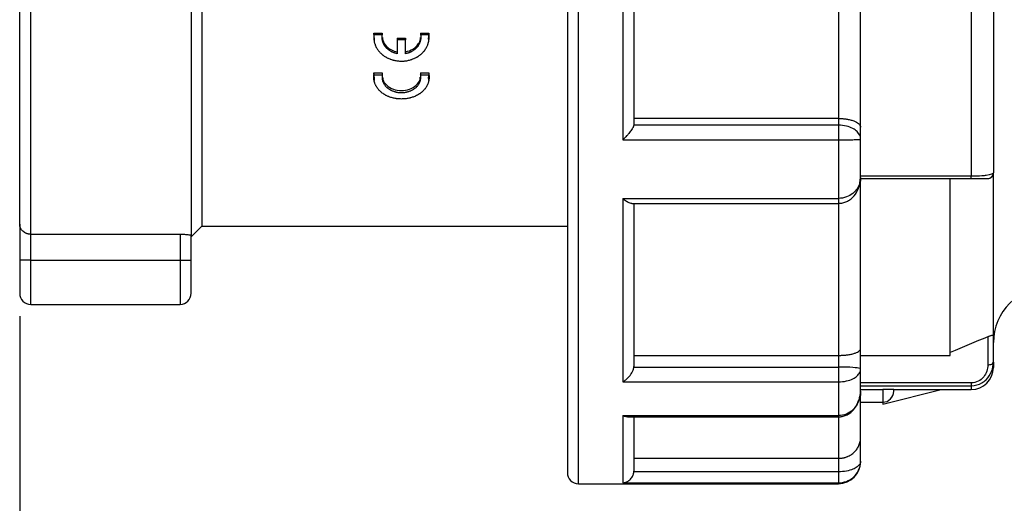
# Model space of a CAD drawing. Header units: inches. Extents: x 0 to 44.4, y 0 to 34.
# Tile 4 of 13: x 18.9 to 22.4, y 16.7 to 18.4. Entities that reach past the tile are written whole.
import ezdxf

# ---------------------------------------------------------------- set-up
doc = ezdxf.new("R2010")
doc.units = ezdxf.units.IN
doc.header["$LTSCALE"] = 4
doc.header["$MEASUREMENT"] = 0
doc.linetypes.add('SLD-Solid', pattern=[0])
doc.layers.add('DIMENSIONS', color=140, linetype='SLD-Solid', lineweight=25)
doc.styles.add('SLDTEXTSTYLE0', font='GOTHIC.TTF', dxfattribs={"width": 0.913})
doc.dimstyles.new('SLDDIMSTYLE1', dxfattribs={"dimtxt": 0.5, "dimasz": 0.6, "dimexe": 0, "dimexo": 0.0625, "dimgap": 0.125, "dimtad": 0, "dimtih": 1, "dimtoh": 1, "dimrnd": 1e-09, "dimzin": 4, "dimdsep": 46, "dimtxsty": 'SLDTEXTSTYLE0', "dimsah": 1, "dimcen": 0.09, "dimadec": 0, "dimazin": 1, "dimtfac": 1, "dimtofl": 0, "dimtmove": 0, "dimatfit": 3, "dimfxl": 0, "dimfrac": 2, "dimtolj": 1, "dimtzin": 12, "dimarcsym": 0})
doc.dimstyles.new('SLDDIMSTYLE2', dxfattribs={"dimtxt": 0.5, "dimasz": 0.6, "dimexe": 0, "dimexo": 0.0625, "dimgap": 0.125, "dimtad": 0, "dimtih": 1, "dimtoh": 1, "dimrnd": 1e-09, "dimzin": 12, "dimdsep": 46, "dimtxsty": 'SLDTEXTSTYLE0', "dimsah": 1, "dimcen": 0.09, "dimadec": 0, "dimazin": 3, "dimtfac": 1, "dimtofl": 0, "dimtmove": 0, "dimatfit": 3, "dimfxl": 0, "dimfrac": 2, "dimtolj": 1, "dimtzin": 12, "dimarcsym": 0})

# ---------------------------------------------------------------- blocks, each defined once
blk = doc.blocks.new('_D_1')
at = {"layer": 'DIMENSIONS'}
for p, q in [((24.8958, 17.4751), (24.8958, 14.7233)), ((18.8918, 17.3944), (18.8918, 14.7233)), ((18.8918, 15.2233), (20.4717, 15.2233)), ((21.0626, 15.2195), (20.9102, 15.2195)), ((20.9102, 15.2195), (20.9102, 14.4257)), ((22.7251, 15.2195), (22.8774, 15.2195)), ((22.8774, 15.2195), (22.8774, 14.4257)), ((24.8958, 15.2233), (23.3159, 15.2233)), ((20.9102, 14.4257), (21.0626, 14.4257)), ((22.8774, 14.4257), (22.7251, 14.4257))]:
    blk.add_line(p, q, dxfattribs=at)
for points in [[(18.8918, 15.2233), (19.4918, 15.1033), (19.4918, 15.3433)], [(24.8958, 15.2233), (24.2958, 15.3433), (24.2958, 15.1033)]]:
    blk.add_solid(points, dxfattribs=at)
at = {"layer": 'DIMENSIONS', "char_height": 0.5, "attachment_point": 1, "style": 'SLDTEXTSTYLE0'}
for s, insert in [('6.00', (21.2473, 15.9597)), ('152.5', (21.0626, 15.0644))]:
    blk.add_mtext(s, dxfattribs=dict(at, insert=insert))
blk = doc.blocks.new('_D_2')
at = {"layer": 'DIMENSIONS'}
for p, q in [((29.1084, 17.4643), (29.1084, 12.1362)), ((18.8918, 17.3944), (18.8918, 12.1362)), ((18.8918, 12.6362), (22.578, 12.6362)), ((23.1689, 12.6324), (23.0165, 12.6324)), ((23.0165, 12.6324), (23.0165, 11.8386)), ((24.8314, 12.6324), (24.9837, 12.6324)), ((24.9837, 12.6324), (24.9837, 11.8386)), ((29.1084, 12.6362), (25.4222, 12.6362)), ((23.0165, 11.8386), (23.1689, 11.8386)), ((24.9837, 11.8386), (24.8314, 11.8386))]:
    blk.add_line(p, q, dxfattribs=at)
for points in [[(18.8918, 12.6362), (19.4918, 12.5162), (19.4918, 12.7562)], [(29.1084, 12.6362), (28.5084, 12.7562), (28.5084, 12.5162)]]:
    blk.add_solid(points, dxfattribs=at)
at = {"layer": 'DIMENSIONS', "char_height": 0.5, "attachment_point": 1, "style": 'SLDTEXTSTYLE0'}
for s, insert in [('10.22', (23.1689, 13.3726)), ('259.5', (23.1689, 12.4773))]:
    blk.add_mtext(s, dxfattribs=dict(at, insert=insert))

msp = doc.modelspace()

# ---------------------------------------------------------------- linework, layer by layer
for p, q in [((20.88, 16.7991), (20.88, 21.2676)), ((20.8407, 21.2282), (20.8407, 16.8385)), ((22.3564, 20.8542), (22.3564, 17.9041)), ((18.9312, 17.6862), (18.9312, 20.3896)), ((18.8918, 17.7217), (18.8918, 20.3503)), ((19.5021, 19.0333), (19.5021, 17.6822)), ((19.5395, 19.0333), (19.5395, 17.7144)), ((22.2777, 19.026), (22.2777, 17.8922)), ((21.884, 18.0668), (21.884, 18.9546)), ((21.0375, 18.9131), (21.0375, 18.022)), ((21.0769, 18.8759), (21.0769, 18.0751)), ((21.8052, 18.8759), (21.8052, 18.0977)), ((20.1522, 18.401), (20.1819, 18.401)), ((20.1548, 18.3799), (20.1522, 18.401)), ((20.1522, 18.401), (20.1522, 18.3954)), ((20.1819, 18.3954), (20.1522, 18.3954)), ((20.1819, 18.401), (20.1819, 18.3954)), ((20.3183, 18.401), (20.348, 18.401)), ((20.3183, 18.401), (20.3183, 18.3954)), ((20.348, 18.3954), (20.3183, 18.3954)), ((20.348, 18.401), (20.3454, 18.3799)), ((20.348, 18.401), (20.348, 18.3954)), ((20.1528, 18.3797), (20.1528, 18.3738)), ((20.2354, 18.3838), (20.2649, 18.3838)), ((20.2354, 18.3838), (20.2354, 18.378)), ((20.2649, 18.378), (20.2354, 18.378)), ((20.2649, 18.3838), (20.2649, 18.378)), ((20.3474, 18.3738), (20.3474, 18.3797)), ((20.1522, 18.2597), (20.1819, 18.2597)), ((20.1548, 18.2402), (20.1522, 18.2597)), ((20.1522, 18.2597), (20.1522, 18.2527)), ((20.1522, 18.2527), (20.1819, 18.2527)), ((20.1819, 18.2597), (20.1819, 18.2527)), ((20.3183, 18.2597), (20.348, 18.2597)), ((20.3183, 18.2597), (20.3183, 18.2527)), ((20.3183, 18.2527), (20.348, 18.2527)), ((20.348, 18.2597), (20.3454, 18.2402)), ((20.348, 18.2597), (20.348, 18.2527)), ((20.1528, 18.24), (20.1528, 18.2329)), ((20.3474, 18.2329), (20.3474, 18.24)), ((21.8052, 18.0977), (21.0769, 18.0977)), ((21.8052, 18.0977), (21.8052, 18.0739)), ((21.8052, 18.0739), (21.0768, 18.0739)), ((21.884, 18.0245), (21.884, 18.0668)), ((21.0375, 18.022), (21.8052, 18.022)), ((21.8052, 18.022), (21.8052, 17.8137)), ((21.884, 17.8881), (21.884, 18.0245)), ((22.3564, 17.3248), (22.3564, 17.9041)), ((21.8811, 17.8695), (21.884, 17.8881)), ((22.2777, 17.8922), (21.884, 17.8922)), ((21.884, 17.2805), (21.884, 17.8875)), ((21.884, 17.8844), (22.2777, 17.8844)), ((22.2029, 17.2553), (22.2029, 17.8844)), ((21.0375, 17.8137), (21.8052, 17.8137)), ((21.0375, 17.8137), (21.0375, 17.1613)), ((21.0699, 17.7958), (21.8052, 17.7958)), ((21.0769, 17.7958), (21.0769, 17.2162)), ((21.8052, 17.7958), (21.8052, 17.2553)), ((18.8918, 17.7217), (18.8918, 17.5944)), ((19.5021, 17.677), (19.5395, 17.7144)), ((19.5395, 17.7144), (20.8407, 17.7144)), ((18.9312, 17.6862), (19.4627, 17.6862)), ((18.9312, 17.5944), (18.9312, 17.6862)), ((19.4627, 17.6862), (19.4627, 17.5944)), ((19.5021, 17.5944), (19.5021, 17.6822)), ((18.9312, 17.5944), (18.8918, 17.5944)), ((18.8918, 17.5944), (18.8918, 17.4763)), ((18.9312, 17.5944), (19.4627, 17.5944)), ((18.9312, 17.4369), (18.9312, 17.5944)), ((19.4627, 17.5944), (19.5021, 17.5944)), ((19.4627, 17.5944), (19.4627, 17.4369)), ((19.5021, 17.4763), (19.5021, 17.5944)), ((18.9312, 17.4369), (19.4627, 17.4369)), ((22.3367, 17.3215), (22.3367, 17.2218)), ((22.3564, 17.2317), (22.3564, 17.3248)), ((21.884, 17.2072), (21.884, 17.2805)), ((21.0769, 17.2553), (21.8052, 17.2553)), ((21.8052, 17.2553), (21.8052, 17.214)), ((21.884, 17.2553), (22.2029, 17.2553)), ((21.0768, 17.214), (21.8052, 17.214)), ((21.884, 17.1285), (21.884, 17.2072)), ((22.3564, 17.2317), (22.3564, 17.2125)), ((21.0375, 17.1613), (21.8052, 17.1613)), ((21.8052, 17.1613), (21.8052, 17.0411)), ((22.2777, 17.1573), (21.884, 17.1573)), ((21.884, 17.1476), (22.2777, 17.1476)), ((21.884, 17.1343), (21.9627, 17.1343)), ((21.9627, 17.1343), (21.9627, 17.089)), ((21.9627, 17.0821), (22.17, 17.1337)), ((22.0021, 17.1283), (22.0021, 17.1338)), ((22.0021, 17.1337), (22.2777, 17.1337)), ((22.2777, 17.1476), (22.2777, 17.1337)), ((21.884, 16.9638), (21.884, 17.127)), ((21.884, 17.089), (21.9627, 17.089)), ((21.9627, 17.089), (21.9627, 17.0821)), ((21.0375, 17.0411), (21.8052, 17.0411)), ((21.0375, 17.0411), (21.0375, 16.8023)), ((21.0549, 17.0369), (21.8052, 17.0369)), ((21.0769, 17.0369), (21.0769, 16.8441)), ((21.8052, 17.0369), (21.8052, 16.8894)), ((21.884, 16.8793), (21.884, 16.9638)), ((21.0769, 16.8894), (21.8052, 16.8894)), ((21.8052, 16.8894), (21.8052, 16.8416)), ((21.884, 16.8778), (21.884, 16.8793)), ((21.8052, 16.8416), (21.0768, 16.8416)), ((20.88, 16.7991), (21.8052, 16.7991)), ((21.0375, 16.8023), (21.8052, 16.8023)), ((21.8052, 16.8023), (21.8052, 16.7991))]:
    msp.add_line(p, q)
for centre, radius, start, end in [((22.5533, 17.3011), 0.1969, 90, 180), ((18.9312, 17.4763), 0.0394, 180, 270), ((19.4627, 17.4763), 0.0394, 270, 0), ((22.2777, 17.2125), 0.0787, 270, 360), ((21.9627, 17.1283), 0.0394, 270, 0), ((21.8052, 16.8778), 0.0787, 270, 0), ((20.88, 16.8385), 0.0394, 180, 270)]:
    msp.add_arc(centre, radius, start, end)
for points, knots in [([(20.1522, 18.3954), (20.152, 18.3934), (20.1517, 18.3896), (20.1517, 18.3848), (20.1519, 18.38), (20.1524, 18.3761), (20.1532, 18.3714), (20.1541, 18.3676), (20.1554, 18.363), (20.1567, 18.3594), (20.1586, 18.3549), (20.1603, 18.3514), (20.1627, 18.3471), (20.1648, 18.3438), (20.1676, 18.3398), (20.1701, 18.3367), (20.1734, 18.333), (20.1762, 18.3301), (20.1799, 18.3267), (20.1831, 18.3241), (20.1872, 18.321), (20.1906, 18.3187), (20.1951, 18.316), (20.1988, 18.314), (20.2035, 18.3116), (20.2074, 18.31), (20.2124, 18.3081), (20.2165, 18.3067), (20.2217, 18.3053), (20.2259, 18.3043), (20.2312, 18.3033), (20.2355, 18.3026), (20.241, 18.3021), (20.2453, 18.3018), (20.2508, 18.3017), (20.2552, 18.3018), (20.2606, 18.3022), (20.265, 18.3027), (20.2703, 18.3035), (20.2746, 18.3043), (20.2799, 18.3056), (20.284, 18.3068), (20.2891, 18.3085), (20.2931, 18.3101), (20.2979, 18.3122), (20.3017, 18.3141), (20.3063, 18.3166), (20.3098, 18.3188), (20.3141, 18.3217), (20.3173, 18.3242), (20.3212, 18.3275), (20.3242, 18.3303), (20.3277, 18.3339), (20.3303, 18.3369), (20.3333, 18.3408), (20.3356, 18.344), (20.3384, 18.3485), (20.3405, 18.3525), (20.3428, 18.3576), (20.3442, 18.3613), (20.3454, 18.365), (20.3461, 18.3675), (20.3469, 18.3707), (20.3474, 18.3733), (20.3479, 18.3765), (20.3482, 18.3791), (20.3485, 18.383), (20.3486, 18.3882), (20.3483, 18.3928), (20.348, 18.3954)], [0, 0, 0, 0, 0.066667, 0.133333, 0.166667, 0.233333, 0.266667, 0.333333, 0.366667, 0.433333, 0.466667, 0.533333, 0.566667, 0.633333, 0.666667, 0.733333, 0.766667, 0.833333, 0.866667, 0.933333, 0.966667, 1.033333, 1.066667, 1.133333, 1.166667, 1.233333, 1.266667, 1.333333, 1.366667, 1.433333, 1.466667, 1.533333, 1.566667, 1.633333, 1.666667, 1.733333, 1.766667, 1.833333, 1.866667, 1.933333, 1.966667, 2.033333, 2.066667, 2.133333, 2.166667, 2.233333, 2.266667, 2.333333, 2.366667, 2.433333, 2.466667, 2.533333, 2.566667, 2.633333, 2.666667, 2.733333, 2.766667, 2.845161, 2.890321, 2.958062, 2.980642, 3.025803, 3.048383, 3.093544, 3.116124, 3.161285, 3.183865, 3.251606, 3.341927, 3.341927, 3.341927, 3.341927]), ([(20.2354, 18.3282), (20.234, 18.3285), (20.2312, 18.3291), (20.2278, 18.33), (20.2244, 18.3311), (20.2218, 18.332), (20.2185, 18.3334), (20.216, 18.3345), (20.2129, 18.3361), (20.2106, 18.3375), (20.2077, 18.3393), (20.2055, 18.3409), (20.2028, 18.343), (20.2007, 18.3447), (20.1983, 18.347), (20.1965, 18.3489), (20.1943, 18.3513), (20.1926, 18.3534), (20.1907, 18.356), (20.1893, 18.3582), (20.1877, 18.361), (20.1866, 18.3633), (20.1853, 18.3662), (20.1844, 18.3686), (20.1834, 18.3716), (20.1827, 18.374), (20.1821, 18.3771), (20.1817, 18.3796), (20.1813, 18.3827), (20.1812, 18.3853), (20.1812, 18.3884), (20.1814, 18.3916), (20.1817, 18.3941), (20.1819, 18.3954)], [1.643409, 1.643409, 1.643409, 1.643409, 1.705834, 1.768258, 1.79947, 1.861894, 1.893106, 1.955531, 1.986743, 2.049167, 2.080379, 2.142804, 2.174016, 2.23644, 2.267652, 2.330077, 2.361289, 2.423713, 2.454925, 2.51735, 2.548562, 2.610986, 2.642198, 2.704622, 2.735835, 2.798259, 2.829471, 2.891895, 2.923108, 2.985532, 3.016744, 3.079168, 3.141593, 3.141593, 3.141593, 3.141593]), ([(20.3183, 18.3954), (20.3185, 18.3941), (20.3188, 18.3916), (20.319, 18.3884), (20.319, 18.3853), (20.3189, 18.3827), (20.3186, 18.3796), (20.3182, 18.3771), (20.3175, 18.374), (20.3169, 18.3716), (20.3159, 18.3686), (20.315, 18.3662), (20.3137, 18.3633), (20.3125, 18.361), (20.3109, 18.3582), (20.3095, 18.356), (20.3076, 18.3534), (20.3059, 18.3513), (20.3038, 18.3489), (20.3019, 18.347), (20.2995, 18.3447), (20.2974, 18.343), (20.2948, 18.3409), (20.2926, 18.3393), (20.2897, 18.3375), (20.2873, 18.3361), (20.2842, 18.3345), (20.2817, 18.3334), (20.2785, 18.332), (20.2758, 18.3311), (20.2725, 18.33), (20.2691, 18.3291), (20.2663, 18.3285), (20.2649, 18.3282)], [1.643409, 1.643409, 1.643409, 1.643409, 1.705834, 1.768258, 1.79947, 1.861894, 1.893106, 1.955531, 1.986743, 2.049167, 2.080379, 2.142804, 2.174016, 2.23644, 2.267652, 2.330077, 2.361289, 2.423713, 2.454925, 2.51735, 2.548562, 2.610986, 2.642198, 2.704622, 2.735835, 2.798259, 2.829471, 2.891895, 2.923108, 2.985532, 3.016744, 3.079168, 3.141593, 3.141593, 3.141593, 3.141593]), ([(20.183, 18.3863), (20.1831, 18.3828), (20.1833, 18.371), (20.1951, 18.3547), (20.2136, 18.3404), (20.2281, 18.3364), (20.2354, 18.3345)], [0, 0, 0, 0, 0.13703, 0.47205, 0.736025, 1, 1, 1, 1]), ([(20.2354, 18.378), (20.2354, 18.3752), (20.2354, 18.3724), (20.2354, 18.3696), (20.2354, 18.3689), (20.2354, 18.3682), (20.2354, 18.3675), (20.2354, 18.3661), (20.2354, 18.3647), (20.2354, 18.3634), (20.2354, 18.3627), (20.2354, 18.362), (20.2354, 18.3613), (20.2354, 18.3599), (20.2354, 18.3585), (20.2354, 18.3571), (20.2354, 18.355), (20.2354, 18.3529), (20.2354, 18.3509), (20.2354, 18.3502), (20.2354, 18.3495), (20.2354, 18.3488), (20.2354, 18.3467), (20.2354, 18.3447), (20.2354, 18.3426), (20.2354, 18.3378), (20.2354, 18.333), (20.2354, 18.3282)], [0, 0, 0, 0, 0.0243225, 0.0243225, 0.0243225, 0.0304031, 0.0304031, 0.0304031, 0.0425644, 0.0425644, 0.0425644, 0.048645, 0.048645, 0.048645, 0.0608062, 0.0608062, 0.0608062, 0.0790481, 0.0790481, 0.0790481, 0.0851287, 0.0851287, 0.0851287, 0.1033706, 0.1033706, 0.1033706, 0.1459349, 0.1459349, 0.1459349, 0.1459349]), ([(20.2649, 18.3345), (20.2741, 18.3372), (20.2925, 18.3426), (20.3099, 18.3608), (20.318, 18.3763), (20.318, 18.3845), (20.3179, 18.3862)], [0, 0, 0, 0, 0.335233, 0.670464, 0.934601, 1, 1, 1, 1]), ([(20.2649, 18.3282), (20.2649, 18.3309), (20.2649, 18.3337), (20.2649, 18.3364), (20.2649, 18.3392), (20.2649, 18.3419), (20.2649, 18.3447), (20.2649, 18.3488), (20.2649, 18.3529), (20.2649, 18.3571), (20.2649, 18.364), (20.2649, 18.371), (20.2649, 18.378)], [0, 0, 0, 0, 0.0243225, 0.0243225, 0.0243225, 0.048645, 0.048645, 0.048645, 0.0851287, 0.0851287, 0.0851287, 0.1459349, 0.1459349, 0.1459349, 0.1459349]), ([(20.348, 18.2527), (20.3483, 18.251), (20.3486, 18.2474), (20.3486, 18.243), (20.3483, 18.2385), (20.3478, 18.235), (20.347, 18.2306), (20.3462, 18.2272), (20.3448, 18.223), (20.3435, 18.2196), (20.3416, 18.2155), (20.3399, 18.2123), (20.3376, 18.2084), (20.3355, 18.2054), (20.3326, 18.2017), (20.3301, 18.1988), (20.3268, 18.1954), (20.324, 18.1928), (20.3203, 18.1897), (20.3171, 18.1873), (20.313, 18.1845), (20.3096, 18.1824), (20.3052, 18.1799), (20.3015, 18.1781), (20.2967, 18.176), (20.2928, 18.1745), (20.2878, 18.1727), (20.2838, 18.1715), (20.2786, 18.1702), (20.2744, 18.1693), (20.269, 18.1684), (20.2647, 18.1678), (20.2593, 18.1673), (20.2549, 18.1671), (20.2494, 18.167), (20.2451, 18.1671), (20.2396, 18.1674), (20.2353, 18.1678), (20.2299, 18.1686), (20.2256, 18.1693), (20.2204, 18.1705), (20.2162, 18.1716), (20.2112, 18.1731), (20.2072, 18.1745), (20.2023, 18.1765), (20.1985, 18.1782), (20.194, 18.1805), (20.1904, 18.1825), (20.1862, 18.1852), (20.1829, 18.1874), (20.179, 18.1904), (20.1761, 18.193), (20.1726, 18.1963), (20.1699, 18.199), (20.1669, 18.2026), (20.1646, 18.2055), (20.1619, 18.2096), (20.1597, 18.2133), (20.1574, 18.218), (20.156, 18.2214), (20.1548, 18.2248), (20.1541, 18.2271), (20.1534, 18.23), (20.1529, 18.2324), (20.1524, 18.2353), (20.1521, 18.2377), (20.1517, 18.2413), (20.1516, 18.2461), (20.1519, 18.2503), (20.1522, 18.2527)], [-0.200335, -0.200335, -0.200335, -0.200335, -0.133668, -0.067002, -0.033668, 0.032998, 0.066332, 0.132998, 0.166332, 0.232998, 0.266332, 0.332998, 0.366332, 0.432998, 0.466332, 0.532998, 0.566332, 0.632998, 0.666332, 0.732998, 0.766332, 0.832998, 0.866332, 0.932998, 0.966332, 1.032998, 1.066332, 1.132998, 1.166332, 1.232998, 1.266332, 1.332998, 1.366332, 1.432998, 1.466332, 1.532998, 1.566332, 1.632998, 1.666332, 1.732998, 1.766332, 1.832998, 1.866332, 1.932998, 1.966332, 2.032998, 2.066332, 2.132998, 2.166332, 2.232998, 2.266332, 2.332998, 2.366332, 2.432998, 2.466332, 2.532998, 2.566332, 2.644826, 2.689986, 2.757727, 2.780308, 2.825468, 2.848049, 2.893209, 2.91579, 2.96095, 2.98353, 3.051271, 3.141593, 3.141593, 3.141593, 3.141593]), ([(20.1819, 18.2527), (20.1817, 18.2514), (20.1813, 18.2488), (20.1812, 18.2454), (20.1813, 18.2421), (20.1815, 18.2394), (20.182, 18.2361), (20.1826, 18.2335), (20.1835, 18.2303), (20.1844, 18.2278), (20.1858, 18.2247), (20.1871, 18.2223), (20.1888, 18.2193), (20.1904, 18.217), (20.1926, 18.2142), (20.1944, 18.2121), (20.1969, 18.2095), (20.1991, 18.2075), (20.2019, 18.2052), (20.2043, 18.2034), (20.2075, 18.2014), (20.2101, 18.1998), (20.2135, 18.198), (20.2164, 18.1967), (20.22, 18.1952), (20.223, 18.1942), (20.2268, 18.193), (20.2299, 18.1922), (20.2339, 18.1913), (20.2371, 18.1908), (20.2411, 18.1903), (20.2444, 18.19), (20.2485, 18.1898), (20.2518, 18.1898), (20.2559, 18.19), (20.2591, 18.1903), (20.2632, 18.1908), (20.2664, 18.1913), (20.2703, 18.1922), (20.2734, 18.193), (20.2773, 18.1942), (20.2802, 18.1952), (20.2839, 18.1967), (20.2867, 18.198), (20.2901, 18.1998), (20.2927, 18.2014), (20.2959, 18.2034), (20.2983, 18.2052), (20.3011, 18.2075), (20.3033, 18.2095), (20.3058, 18.2121), (20.3077, 18.2142), (20.3098, 18.217), (20.3114, 18.2193), (20.3132, 18.2223), (20.3144, 18.2247), (20.3158, 18.2278), (20.3167, 18.2303), (20.3176, 18.2335), (20.3182, 18.2361), (20.3187, 18.2394), (20.319, 18.2421), (20.319, 18.2454), (20.3189, 18.2488), (20.3185, 18.2514), (20.3183, 18.2527)], [0, 0, 0, 0, 0.071423, 0.142845, 0.178557, 0.249979, 0.285691, 0.357113, 0.392825, 0.464247, 0.499959, 0.571381, 0.607093, 0.678515, 0.714227, 0.785649, 0.821361, 0.892783, 0.928495, 0.999917, 1.035629, 1.107051, 1.142763, 1.214185, 1.249897, 1.321319, 1.357031, 1.428453, 1.464165, 1.535587, 1.571299, 1.642721, 1.678433, 1.749855, 1.785567, 1.856989, 1.892701, 1.964123, 1.999835, 2.071257, 2.106969, 2.178391, 2.214103, 2.285525, 2.321237, 2.392659, 2.428371, 2.499793, 2.535505, 2.606927, 2.642639, 2.714061, 2.749772, 2.821195, 2.856906, 2.928329, 2.96404, 3.035463, 3.071174, 3.142597, 3.178308, 3.249731, 3.285442, 3.356865, 3.428288, 3.428288, 3.428288, 3.428288]), ([(20.1833, 18.2446), (20.1833, 18.2418), (20.1836, 18.231), (20.1969, 18.2148), (20.2205, 18.2006), (20.2501, 18.1957), (20.2798, 18.2006), (20.3033, 18.2148), (20.3166, 18.231), (20.3169, 18.2418), (20.317, 18.2446)], [0, 0, 0, 0, 0.0534818, 0.2023201, 0.3511599, 0.5, 0.6488401, 0.7976799, 0.9465182, 1, 1, 1, 1]), ([(21.8052, 18.0977), (21.8067, 18.0977), (21.8096, 18.0977), (21.8141, 18.0976), (21.8185, 18.0973), (21.8228, 18.097), (21.8272, 18.0965), (21.8314, 18.096), (21.8356, 18.0953), (21.8433, 18.0939), (21.854, 18.0913), (21.865, 18.0871), (21.8737, 18.0822), (21.8788, 18.078), (21.8818, 18.074), (21.8836, 18.0706), (21.8838, 18.0681), (21.884, 18.0668)], [0, 0, 0, 0, 0.029796, 0.059778, 0.090025, 0.120616, 0.151625, 0.183124, 0.21518, 0.247857, 0.365934, 0.497341, 0.614856, 0.748405, 0.818907, 0.902798, 1, 1, 1, 1]), ([(21.0768, 18.0739), (21.0767, 18.0733), (21.0765, 18.0723), (21.076, 18.0704), (21.0752, 18.0683), (21.0741, 18.066), (21.0723, 18.0625), (21.0692, 18.0575), (21.0644, 18.0508), (21.0584, 18.0434), (21.0521, 18.0363), (21.045, 18.0289), (21.0403, 18.0245), (21.0375, 18.022)], [0, 0, 0, 0, 0.042674, 0.086153, 0.130679, 0.176479, 0.223764, 0.330301, 0.448878, 0.575994, 0.724278, 0.838387, 1, 1, 1, 1]), ([(21.8052, 18.0739), (21.8052, 18.0696), (21.8052, 18.0538), (21.8052, 18.0321), (21.8052, 18.022)], [0, 0, 0, 0, 0.428571, 1, 1, 1, 1]), ([(21.884, 18.0245), (21.884, 18.0249), (21.884, 18.0252), (21.8836, 18.0343), (21.8778, 18.0475), (21.8571, 18.0627), (21.8344, 18.0715), (21.8149, 18.0739), (21.8052, 18.0739)], [-0.1845412, -0.1845412, -0.1845412, -0.1845412, -0.1813743, -0.1813743, -0.1075578, -0.0706495, -0.0337413, 0.003167, 0.003167, 0.003167, 0.003167]), ([(21.8052, 18.022), (21.8149, 18.022), (21.8344, 18.022), (21.8571, 18.0224), (21.8778, 18.0231), (21.8836, 18.0238), (21.884, 18.0245), (21.884, 18.0245), (21.884, 18.0245)], [-0.1845412, -0.1845412, -0.1845412, -0.1845412, -0.147633, -0.1107247, -0.0738165, 0, 0, 0.003167, 0.003167, 0.003167, 0.003167]), ([(22.3564, 17.9041), (22.3564, 17.9008), (22.3459, 17.8968), (22.3108, 17.893), (22.291, 17.8922), (22.2777, 17.8922)], [0, 0, 0, 0, 0.1522862, 0.1903578, 0.2665009, 0.2665009, 0.2665009, 0.2665009]), ([(21.884, 17.8881), (21.884, 17.8875), (21.884, 17.8869), (21.8838, 17.8798), (21.8816, 17.8667), (21.8726, 17.8477), (21.857, 17.8305), (21.8344, 17.8173), (21.8149, 17.8137), (21.8052, 17.8137)], [0, 0, 0, 0, 0.0032956, 0.0032956, 0.0401783, 0.0770611, 0.1139439, 0.1508267, 0.1877094, 0.1877094, 0.1877094, 0.1877094]), ([(21.8052, 17.7959), (21.8094, 17.7962), (21.8182, 17.7967), (21.8314, 17.8007), (21.8444, 17.8073), (21.8598, 17.8201), (21.8752, 17.8417), (21.8803, 17.8626), (21.8828, 17.8734)], [0, 0, 0, 0, 0.103481, 0.2194147, 0.3423537, 0.4685265, 0.725347, 1, 1, 1, 1]), ([(22.2777, 17.8844), (22.2864, 17.8844), (22.2951, 17.8844), (22.3103, 17.8844), (22.3167, 17.8844), (22.3319, 17.8844), (22.3367, 17.8844), (22.3367, 17.8844)], [0, 0, 0, 0, 0.25, 0.25, 0.5, 0.5, 1, 1, 1, 1]), ([(22.3358, 17.8844), (22.338, 17.8846), (22.3427, 17.885), (22.3489, 17.8883), (22.3539, 17.8935), (22.3553, 17.8979), (22.356, 17.9002)], [0, 0, 0, 0, 0.235901, 0.481601, 0.736294, 1, 1, 1, 1]), ([(21.0375, 17.8137), (21.0418, 17.8103), (21.0504, 17.8036), (21.062, 17.797), (21.0675, 17.7966), (21.0699, 17.7964)], [0, 0, 0, 0, 0.35997, 0.719471, 1, 1, 1, 1]), ([(21.8052, 17.8137), (21.8052, 17.8099), (21.8052, 17.8022), (21.8052, 17.7963), (21.8052, 17.7965), (21.8052, 17.7965)], [0, 0, 0, 0, 0.381676, 0.763352, 1, 1, 1, 1]), ([(18.9312, 17.6862), (18.9302, 17.6862), (18.928, 17.6863), (18.9248, 17.6867), (18.9216, 17.6872), (18.9185, 17.6881), (18.9142, 17.6895), (18.9088, 17.6922), (18.9031, 17.6965), (18.8982, 17.7018), (18.8948, 17.7077), (18.8924, 17.7144), (18.892, 17.7191), (18.8918, 17.7217)], [0, 0, 0, 0, 0.043821, 0.088105, 0.133074, 0.178942, 0.225909, 0.333931, 0.452733, 0.576087, 0.717871, 0.837527, 1, 1, 1, 1]), ([(19.4627, 17.6862), (19.464, 17.6862), (19.4666, 17.6862), (19.4704, 17.6861), (19.4742, 17.686), (19.479, 17.6858), (19.4848, 17.6855), (19.4908, 17.6849), (19.4957, 17.6843), (19.4993, 17.6836), (19.5017, 17.6829), (19.5019, 17.6824), (19.5021, 17.6822)], [0, 0, 0, 0, 0.062892, 0.125141, 0.187366, 0.250186, 0.375049, 0.500047, 0.625014, 0.750054, 0.875037, 1, 1, 1, 1]), ([(22.3564, 17.3248), (22.3564, 17.325), (22.3563, 17.3253), (22.3559, 17.3257), (22.3548, 17.3262), (22.3529, 17.3262), (22.35, 17.3257), (22.3477, 17.3253), (22.3441, 17.3243), (22.3404, 17.323), (22.338, 17.322), (22.3367, 17.3215)], [0, 0, 0, 0, 0.092795, 0.178289, 0.256652, 0.502337, 0.532618, 0.651754, 0.768799, 0.880319, 1, 1, 1, 1]), ([(21.8052, 17.2553), (21.8067, 17.2554), (21.8096, 17.2554), (21.8141, 17.2555), (21.8185, 17.2557), (21.8228, 17.2559), (21.8272, 17.2563), (21.8314, 17.2567), (21.8356, 17.2572), (21.8433, 17.2583), (21.854, 17.2603), (21.865, 17.2636), (21.8737, 17.2675), (21.8788, 17.271), (21.8818, 17.2742), (21.8836, 17.2772), (21.8838, 17.2793), (21.884, 17.2805)], [0, 0, 0, 0, 0.029796, 0.059778, 0.090025, 0.120616, 0.151625, 0.183124, 0.21518, 0.247857, 0.365934, 0.497341, 0.614856, 0.748405, 0.818907, 0.902798, 1, 1, 1, 1]), ([(21.0375, 17.1613), (21.0389, 17.1621), (21.0414, 17.1636), (21.0449, 17.166), (21.0478, 17.1681), (21.0518, 17.1714), (21.0567, 17.1759), (21.0626, 17.1826), (21.0678, 17.1897), (21.0718, 17.1969), (21.0745, 17.2033), (21.0762, 17.2089), (21.0766, 17.2123), (21.0768, 17.214)], [0, 0, 0, 0, 0.079049, 0.147313, 0.204792, 0.25149, 0.386385, 0.502715, 0.635175, 0.752303, 0.839383, 0.921489, 1, 1, 1, 1]), ([(21.8052, 17.214), (21.8052, 17.2066), (21.8052, 17.186), (21.8052, 17.1676), (21.8052, 17.1613)], [0, 0, 0, 0, 0.428571, 1, 1, 1, 1]), ([(21.884, 17.2072), (21.884, 17.2073), (21.884, 17.2073), (21.8838, 17.2079), (21.8817, 17.2091), (21.8698, 17.2114), (21.8444, 17.2135), (21.815, 17.214), (21.8052, 17.214)], [-0.1851759, -0.1851759, -0.1851759, -0.1851759, -0.1826497, -0.1826497, -0.1456145, -0.1085793, -0.034509, 0.0025262, 0.0025262, 0.0025262, 0.0025262]), ([(21.8052, 17.1613), (21.815, 17.1613), (21.8444, 17.1648), (21.8698, 17.1784), (21.8817, 17.194), (21.8838, 17.2023), (21.884, 17.2067), (21.884, 17.207), (21.884, 17.2072)], [-0.1851759, -0.1851759, -0.1851759, -0.1851759, -0.1481407, -0.0740704, -0.0370352, 0, 0, 0.0025262, 0.0025262, 0.0025262, 0.0025262]), ([(22.2777, 17.1476), (22.291, 17.1476), (22.3108, 17.1533), (22.3459, 17.1802), (22.3564, 17.2093), (22.3564, 17.2317)], [0, 0, 0, 0, 0.0759743, 0.1139615, 0.2659101, 0.2659101, 0.2659101, 0.2659101]), ([(22.3367, 17.2218), (22.3367, 17.2067), (22.3319, 17.1912), (22.3167, 17.1726), (22.3103, 17.1672), (22.2951, 17.1595), (22.2864, 17.1573), (22.2777, 17.1573)], [0, 0, 0, 0, 0.5, 0.5, 0.75, 0.75, 1, 1, 1, 1]), ([(22.3367, 17.2218), (22.3419, 17.2218), (22.347, 17.2229), (22.3543, 17.2265), (22.3564, 17.2291), (22.3564, 17.2317)], [0, 0, 0, 0, 0.5, 0.5, 1, 1, 1, 1]), ([(22.0021, 17.1338), (22.0021, 17.1338), (22.002, 17.1338), (22.0013, 17.1338), (21.9994, 17.1339), (21.9958, 17.134), (21.9911, 17.1341), (21.9853, 17.1342), (21.9789, 17.1343), (21.9712, 17.1343), (21.9656, 17.1343), (21.9627, 17.1343)], [0, 0, 0, 0, 0.053508, 0.127537, 0.253324, 0.363828, 0.504056, 0.612193, 0.730893, 0.860158, 1, 1, 1, 1]), ([(21.884, 17.1285), (21.884, 17.128), (21.884, 17.1275), (21.8837, 17.1114), (21.8779, 17.0879), (21.8572, 17.061), (21.8345, 17.0454), (21.815, 17.0411), (21.8052, 17.0411)], [0, 0, 0, 0, 0.0024656, 0.0024656, 0.07656, 0.1136072, 0.1506543, 0.1877015, 0.1877015, 0.1877015, 0.1877015]), ([(21.8052, 17.0369), (21.8096, 17.0371), (21.8189, 17.0377), (21.8328, 17.0422), (21.8462, 17.0498), (21.8617, 17.0641), (21.8727, 17.0826), (21.8799, 17.1021), (21.8819, 17.1115), (21.8829, 17.1163)], [0, 0, 0, 0, 0.107526, 0.2276332, 0.3547446, 0.4843506, 0.7394401, 0.8669983, 1, 1, 1, 1]), ([(21.0549, 17.0374), (21.0534, 17.0373), (21.0479, 17.0367), (21.0419, 17.0393), (21.0375, 17.0411)], [0, 0, 0, 0, 0.2777496, 1, 1, 1, 1]), ([(21.8052, 17.0411), (21.8052, 17.039), (21.8052, 17.0364), (21.8052, 17.0372), (21.8052, 17.0374)], [0, 0, 0, 0, 0.808049, 1, 1, 1, 1]), ([(21.8052, 16.8894), (21.8067, 16.8894), (21.8096, 16.8894), (21.8141, 16.8898), (21.8185, 16.8904), (21.8228, 16.8912), (21.8272, 16.8922), (21.8314, 16.8935), (21.8356, 16.895), (21.8433, 16.8982), (21.854, 16.9045), (21.865, 16.9144), (21.8737, 16.9259), (21.8788, 16.9363), (21.8818, 16.9458), (21.8836, 16.9543), (21.8838, 16.9605), (21.884, 16.9638)], [0, 0, 0, 0, 0.029796, 0.059778, 0.090025, 0.120616, 0.151625, 0.183124, 0.21518, 0.247857, 0.365934, 0.497341, 0.614856, 0.748405, 0.818907, 0.902798, 1, 1, 1, 1]), ([(21.884, 16.8793), (21.884, 16.879), (21.884, 16.8788), (21.8837, 16.8718), (21.8779, 16.8617), (21.8572, 16.8501), (21.8345, 16.8435), (21.815, 16.8416), (21.8052, 16.8416)], [-0.1851944, -0.1851944, -0.1851944, -0.1851944, -0.1826869, -0.1826869, -0.1086091, -0.0715703, -0.0345314, 0.0025075, 0.0025075, 0.0025075, 0.0025075]), ([(21.8052, 16.8023), (21.815, 16.8023), (21.8345, 16.8061), (21.8572, 16.8197), (21.8779, 16.8434), (21.8837, 16.8641), (21.884, 16.8783), (21.884, 16.8788), (21.884, 16.8793)], [-0.1851944, -0.1851944, -0.1851944, -0.1851944, -0.1481555, -0.1111166, -0.0740778, 0, 0, 0.0025075, 0.0025075, 0.0025075, 0.0025075]), ([(21.0375, 16.8023), (21.0389, 16.8024), (21.0414, 16.8027), (21.0449, 16.8034), (21.0478, 16.8042), (21.0518, 16.8057), (21.0567, 16.8082), (21.0626, 16.8126), (21.0678, 16.818), (21.0718, 16.8241), (21.0745, 16.8302), (21.0762, 16.8358), (21.0766, 16.8397), (21.0768, 16.8416)], [0, 0, 0, 0, 0.079164, 0.147523, 0.205075, 0.251823, 0.386503, 0.502733, 0.635083, 0.752144, 0.839289, 0.921447, 1, 1, 1, 1]), ([(21.8052, 16.8416), (21.8052, 16.8331), (21.8052, 16.8132), (21.8052, 16.8029), (21.8052, 16.8023)], [0, 0, 0, 0, 0.428571, 1, 1, 1, 1])]:
    msp.add_open_spline(points, degree=3, knots=knots)
for points in [[(21.0769, 18.0751), (21.0769, 18.0747), (21.0769, 18.0743), (21.0768, 18.0739)], [(22.3367, 17.8844), (22.3419, 17.8844), (22.3521, 17.8887), (22.3564, 17.8989), (22.3564, 17.9041)], [(22.2777, 17.8844), (22.2777, 17.8844), (22.2777, 17.8874), (22.2777, 17.8922)], [(22.3367, 17.3215), (22.2932, 17.3033), (22.2486, 17.2848), (22.2029, 17.266)], [(21.0768, 17.214), (21.0769, 17.2147), (21.0769, 17.2155), (21.0769, 17.2162)], [(22.2777, 17.1573), (22.2777, 17.1546), (22.2777, 17.1501), (22.2777, 17.1479), (22.2777, 17.1476)], [(21.0768, 16.8416), (21.0769, 16.8425), (21.0769, 16.8433), (21.0769, 16.8441)]]:
    msp.add_open_spline(points, degree=3)

# ---------------------------------------------------------------- dimensions: what is measured, and where the dimension line sits
at = {"layer": 'DIMENSIONS'}
for base, p2, dimstyle, picture, middle in [((24.8958, 15.2233), (24.8958, 17.6751), 'SLDDIMSTYLE1', '_D_1', (21.8938, 15.2233)), ((29.1084, 12.6362), (29.1084, 17.6643), 'SLDDIMSTYLE2', '_D_2', (24.0001, 12.6362))]:
    dim = msp.add_linear_dim(base=base, p1=(18.8918, 17.5944), p2=p2, dimstyle=dimstyle, dxfattribs=at)
    dim.commit()
    dim.dimension.update_dxf_attribs({"geometry": picture, "text_midpoint": middle, "dimtype": 160})

doc.saveas('drawing.dxf')
